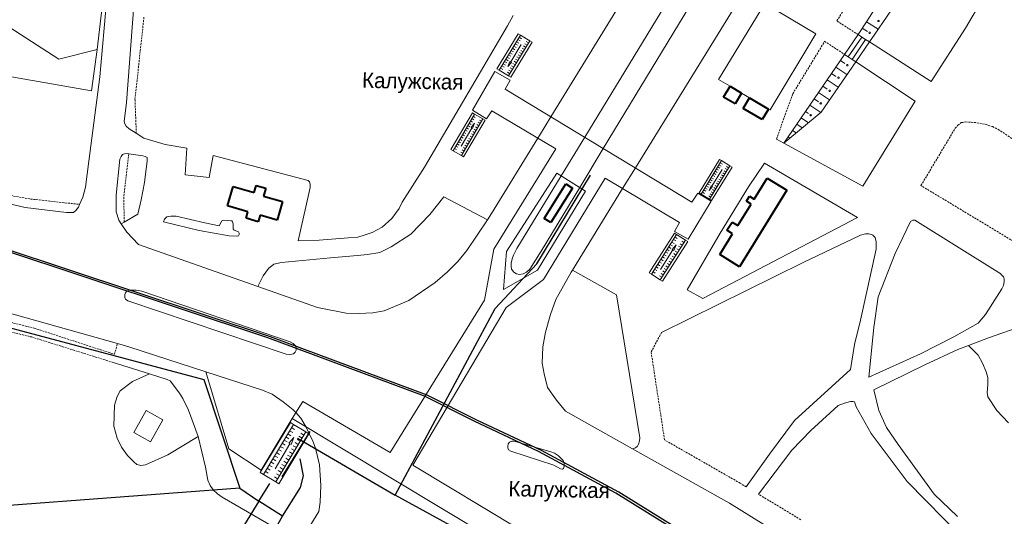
# Model space of a CAD drawing. Extents: x 13 to 4138, y -4831 to -1000.
# Tile 169 of 203: x 2462 to 2718, y -1283 to -1153. Entities that reach past the tile are written whole.
import ezdxf
from ezdxf.enums import TextEntityAlignment as Align

# ---------------------------------------------------------------- set-up
doc = ezdxf.new("R2010")
doc.units = 0
doc.header["$MEASUREMENT"] = 0
doc.linetypes.add('DASHED', pattern=[0.75, 0.5, -0.25])
for name, color, linetype in [('11', 7, 'CONTINUOUS'), ('13', 7, 'CONTINUOUS'), ('24', 7, 'CONTINUOUS'), ('25', 7, 'CONTINUOUS'), ('37', 7, 'CONTINUOUS'), ('40', 7, 'CONTINUOUS'), ('5', 7, 'CONTINUOUS'), ('ГРАНИЦА_РАЙОНА', 5, 'CONTINUOUS'), ('ЛЕСТНИЦЫ', 6, 'CONTINUOUS'), ('ПЕШЕХОДНЫЕ_ДОРОЖКИ', 3, 'CONTINUOUS')]:
    doc.layers.add(name, color=color, linetype=linetype)
doc.styles.get("Standard").update_dxf_attribs({"font": 'txt', "height": 0.2})

msp = doc.modelspace()

# ---------------------------------------------------------------- linework, layer by layer
at = {"layer": '11', "color": 253, "linetype": 'Continuous', "lineweight": 0}
for p, q in [((2485.11, -1134.45), (2482.05, -1161.19)), ((2472.08, -1163.71), (2456.27, -1153.53)), ((2482.05, -1161.19), (2472.08, -1163.71)), ((2482.05, -1161.19), (2480.55, -1171.92)), ((2480.55, -1171.92), (2436.37, -1164.28)), ((2494.22, -1184.27), (2492.22, -1183.02)), ((2499.71, -1185.95), (2494.22, -1184.27)), ((2505.33, -1186.89), (2499.71, -1185.95)), ((2504.89, -1193.83), (2505.33, -1186.89)), ((2495.05, -1190.15), (2494.36, -1195.82)), ((2495.02, -1189.33), (2495.05, -1190.15)), ((2512.2, -1188.77), (2511.14, -1194.52)), ((2536.89, -1195.32), (2512.2, -1188.77)), ((2511.14, -1194.52), (2504.89, -1193.83)), ((2537.25, -1195.66), (2536.89, -1195.32)), ((2537.47, -1196.26), (2537.25, -1195.66)), ((2494.36, -1195.82), (2493.45, -1200.33)), ((2537.12, -1198.69), (2537.47, -1197.16)), ((2537.47, -1197.16), (2537.47, -1196.26)), ((2493.45, -1200.33), (2492.66, -1204.03)), ((2534.28, -1211.03), (2537.12, -1198.69)), ((2492.66, -1204.03), (2489.05, -1206.12)), ((2489.05, -1206.12), (2488.32, -1206.55))]:
    msp.add_line(p, q, dxfattribs=at)
at = {"layer": '13', "color": 253, "linetype": 'Continuous', "lineweight": 40}
for p, q in [((2644.97, -1173.59), (2646.63, -1170.77)), ((2646.63, -1170.77), (2649.65, -1172.56)), ((2649.65, -1172.56), (2647.99, -1175.38)), ((2647.99, -1175.38), (2644.97, -1173.59)), ((2650.04, -1176.52), (2651.67, -1173.75)), ((2651.67, -1173.75), (2656.65, -1176.7)), ((2655.02, -1179.46), (2650.04, -1176.52)), ((2656.65, -1176.7), (2655.02, -1179.46)), ((2652.9, -1200.17), (2656.31, -1194.67)), ((2656.31, -1194.67), (2661.43, -1197.85)), ((2515.94, -1201.9), (2517.42, -1196.86)), ((2517.42, -1196.86), (2522.88, -1198.46)), ((2522.88, -1198.46), (2523.42, -1196.62)), ((2523.42, -1196.62), (2525.87, -1197.34)), ((2525.87, -1197.34), (2525.28, -1199.35)), ((2598.33, -1205.19), (2603.94, -1196.19)), ((2605.66, -1197.26), (2600.06, -1206.27)), ((2603.94, -1196.19), (2605.66, -1197.26)), ((2661.43, -1197.85), (2649.07, -1217.76)), ((2525.28, -1199.35), (2530.26, -1200.81)), ((2530.26, -1200.81), (2528.86, -1205.61)), ((2650.87, -1200.68), (2651.67, -1199.4)), ((2652.11, -1201.45), (2650.87, -1200.68)), ((2651.67, -1199.4), (2652.9, -1200.17)), ((2521.23, -1203.45), (2515.94, -1201.9)), ((2520.75, -1205.11), (2521.23, -1203.45)), ((2648.63, -1207.05), (2652.11, -1201.45)), ((2523.91, -1206.03), (2520.75, -1205.11)), ((2524.41, -1204.3), (2523.91, -1206.03)), ((2528.86, -1205.61), (2524.41, -1204.3)), ((2600.06, -1206.27), (2598.33, -1205.19)), ((2645.83, -1208.27), (2647.15, -1206.14)), ((2647.3, -1209.19), (2645.83, -1208.27)), ((2647.15, -1206.14), (2648.63, -1207.05)), ((2643.95, -1214.59), (2647.3, -1209.19)), ((2649.07, -1217.76), (2643.95, -1214.59))]:
    msp.add_line(p, q, dxfattribs=at)
at = {"layer": '24', "color": 253, "linetype": 'Continuous', "lineweight": 0}
for p, q in [((2600.05, -1178.74), (2702.84, -1011.06)), ((2711.14, -1015.86), (2608.83, -1184.05)), ((2613.67, -1186.97), (2715.56, -1018.4)), ((2622.02, -1192.02), (2725.38, -1024.08)), ((2715.59, -1142.37), (2707.82, -1155.66)), ((2484.58, -1147.5), (2482.73, -1168.29)), ((2489.63, -1175.03), (2491.57, -1149.71)), ((2643.64, -1169), (2655.69, -1149.21)), ((2655.69, -1149.21), (2668.92, -1157.13)), ((2588.72, -1155.01), (2590.27, -1152.31)), ((2577.03, -1175.01), (2588.72, -1155.01)), ((2668.92, -1157.13), (2657.04, -1176.93)), ((2707.82, -1155.66), (2698.9, -1169.56)), ((2698.9, -1169.56), (2682.86, -1159.21)), ((2679.32, -1164.42), (2694.75, -1174.64)), ((2482.73, -1168.29), (2479.86, -1190.31)), ((2646.63, -1170.77), (2643.64, -1169)), ((2651.67, -1173.75), (2649.65, -1172.56)), ((2489.05, -1179.93), (2489.63, -1175.03)), ((2567.21, -1191.81), (2577.03, -1175.01)), ((2694.75, -1174.64), (2681.17, -1196.79)), ((2657.04, -1176.93), (2656.65, -1176.7)), ((2489.24, -1180.56), (2489.05, -1179.93)), ((2597.08, -1183.59), (2600.05, -1178.74)), ((2489.58, -1181.13), (2489.24, -1180.56)), ((2490.4, -1181.88), (2489.58, -1181.13)), ((2492.22, -1183.02), (2490.4, -1181.88)), ((2584.62, -1203.89), (2596.66, -1184.27)), ((2596.66, -1184.27), (2597.08, -1183.59)), ((2608.83, -1184.05), (2602.72, -1194.09)), ((2660.63, -1185.58), (2658.69, -1184.52)), ((2607.54, -1197.12), (2613.67, -1186.97)), ((2681.17, -1196.79), (2660.63, -1185.58)), ((2479.86, -1190.31), (2479.03, -1197)), ((2486.96, -1199.14), (2487.9, -1189.79)), ((2487.9, -1189.79), (2488.28, -1189.07)), ((2488.28, -1189.07), (2488.61, -1188.53)), ((2488.61, -1188.53), (2489.18, -1188.33)), ((2489.18, -1188.33), (2489.91, -1188.27)), ((2489.91, -1188.27), (2490.27, -1188.32)), ((2490.27, -1188.32), (2493.89, -1188.9)), ((2493.89, -1188.9), (2494.51, -1189.08)), ((2494.51, -1189.08), (2495.02, -1189.33)), ((2561.39, -1200.92), (2567.21, -1191.81)), ((2618.69, -1197.43), (2622.02, -1192.02)), ((2651.47, -1196.93), (2655.57, -1190.77)), ((2655.57, -1190.77), (2679.76, -1204.9)), ((2602.72, -1194.09), (2591.2, -1213.03)), ((2479.03, -1197), (2478.3, -1199.62)), ((2597.53, -1213.67), (2607.54, -1197.12)), ((2605.63, -1218.65), (2618.69, -1197.43)), ((2644.04, -1209.06), (2651.47, -1196.93)), ((2453.04, -1200.02), (2463.36, -1202.3)), ((2478.3, -1199.62), (2477.46, -1201.53)), ((2486.96, -1203.48), (2486.96, -1199.14)), ((2560.59, -1202.56), (2561.39, -1200.92)), ((2568.57, -1204.12), (2572.23, -1199.53)), ((2572.23, -1199.53), (2583.54, -1205.51)), ((2474.05, -1203.63), (2463.36, -1202.3)), ((2476.5, -1203.13), (2475.85, -1203.63)), ((2477.16, -1202.24), (2476.5, -1203.13)), ((2477.46, -1201.53), (2477.16, -1202.24)), ((2487.71, -1205.61), (2486.96, -1203.48)), ((2558.67, -1205.23), (2560.59, -1202.56)), ((2475.85, -1203.63), (2474.05, -1203.63)), ((2488.32, -1206.55), (2487.71, -1205.61)), ((2499.26, -1206.03), (2499.52, -1205.33)), ((2508.58, -1208.31), (2499.26, -1206.03)), ((2499.52, -1205.33), (2500.19, -1204.8)), ((2500.19, -1204.8), (2501.16, -1204.56)), ((2501.16, -1204.56), (2502.6, -1204.56)), ((2502.6, -1204.56), (2510.02, -1206.3)), ((2513.73, -1207.1), (2514.5, -1205.77)), ((2514.5, -1205.77), (2514.8, -1205.63)), ((2514.8, -1205.63), (2517.07, -1205.83)), ((2517.07, -1205.83), (2517.27, -1206.1)), ((2556.12, -1207.46), (2558.67, -1205.23)), ((2563.65, -1209.28), (2568.57, -1204.12)), ((2578.18, -1213.53), (2583.54, -1205.51)), ((2583.54, -1205.51), (2584.62, -1203.89)), ((2679.76, -1204.9), (2639.59, -1226.07)), ((2689.53, -1214.35), (2693.52, -1205.94)), ((2693.52, -1205.94), (2694.13, -1205.63)), ((2694.13, -1205.63), (2694.68, -1205.62)), ((2694.68, -1205.62), (2717.03, -1219.58)), ((2489.77, -1208.77), (2488.32, -1206.55)), ((2516.34, -1209.75), (2508.58, -1208.31)), ((2510.02, -1206.3), (2513.73, -1207.1)), ((2517.27, -1206.1), (2517.4, -1206.63)), ((2517.4, -1206.63), (2517.4, -1207.87)), ((2517.4, -1207.87), (2517.67, -1208.27)), ((2517.67, -1208.27), (2518.84, -1208.68)), ((2553.57, -1208.84), (2556.12, -1207.46)), ((2492.81, -1211.96), (2489.77, -1208.77)), ((2518.24, -1209.81), (2516.34, -1209.75)), ((2518.78, -1209.71), (2518.24, -1209.81)), ((2519.01, -1209.38), (2518.78, -1209.71)), ((2518.84, -1208.68), (2519.01, -1208.98)), ((2519.01, -1208.98), (2519.01, -1209.38)), ((2534.28, -1211.03), (2539.76, -1210.85)), ((2539.76, -1210.85), (2547.33, -1210.27)), ((2547.33, -1210.27), (2549.86, -1210.1)), ((2549.86, -1210.1), (2551.74, -1209.47)), ((2551.74, -1209.47), (2553.57, -1208.84)), ((2558.49, -1212.6), (2563.65, -1209.28)), ((2635.52, -1223.78), (2644.04, -1209.06)), ((2665.62, -1216.67), (2680.57, -1209.54)), ((2680.57, -1209.54), (2681.86, -1209.23)), ((2681.86, -1209.23), (2682.69, -1209.23)), ((2682.69, -1209.23), (2683.4, -1209.35)), ((2683.4, -1209.35), (2683.76, -1209.54)), ((2683.76, -1209.54), (2684.35, -1210.18)), ((2684.35, -1210.18), (2684.63, -1211.25)), ((2492.81, -1211.96), (2523.86, -1222.9)), ((2555.56, -1214.04), (2558.49, -1212.6)), ((2575.86, -1216.39), (2578.18, -1213.53)), ((2591.2, -1213.03), (2590.33, -1214.74)), ((2594.59, -1218.36), (2597.53, -1213.67)), ((2684.59, -1213.15), (2680.55, -1231.65)), ((2684.63, -1211.25), (2684.59, -1213.15)), ((2530.01, -1216.67), (2542.68, -1215.41)), ((2542.68, -1215.41), (2549.77, -1214.79)), ((2549.77, -1214.79), (2552.35, -1214.56)), ((2552.35, -1214.56), (2555.56, -1214.04)), ((2589.99, -1215.73), (2589.68, -1216.8)), ((2590.33, -1214.74), (2589.99, -1215.73)), ((2685.16, -1225.55), (2689.53, -1214.35)), ((2525.19, -1220.12), (2526.63, -1218.22)), ((2526.63, -1218.22), (2528, -1217.13)), ((2528, -1217.13), (2530.01, -1216.67)), ((2573.16, -1219.09), (2575.86, -1216.39)), ((2589.68, -1216.8), (2589.68, -1217.6)), ((2589.68, -1217.6), (2589.83, -1218.4)), ((2589.83, -1218.4), (2590.37, -1219.13)), ((2593.68, -1219.2), (2594.59, -1218.36)), ((2605.28, -1219.21), (2605.63, -1218.65)), ((2605.63, -1218.65), (2617.06, -1225.11)), ((2628.82, -1234.9), (2665.62, -1216.67)), ((2523.86, -1222.9), (2525.19, -1220.12)), ((2569.94, -1221.84), (2573.16, -1219.09)), ((2590.37, -1219.13), (2591.09, -1219.62)), ((2591.09, -1219.62), (2591.89, -1219.77)), ((2591.89, -1219.77), (2592.84, -1219.62)), ((2592.84, -1219.62), (2593.68, -1219.2)), ((2601.34, -1226.33), (2605.28, -1219.21)), ((2717.03, -1219.58), (2717.09, -1219.65)), ((2717.09, -1219.65), (2717.72, -1220.38)), ((2717.72, -1220.38), (2717.94, -1220.9)), ((2717.94, -1220.9), (2717.94, -1221.67)), ((2490.2, -1223.98), (2490.66, -1223.84)), ((2490.66, -1223.84), (2491.36, -1223.84)), ((2491.36, -1223.84), (2492.2, -1223.87)), ((2492.2, -1223.87), (2493.68, -1224.14)), ((2523.86, -1222.9), (2539.32, -1228.35)), ((2563.06, -1226.53), (2569.94, -1221.84)), ((2639.59, -1226.07), (2635.52, -1223.78)), ((2717.32, -1223.52), (2713.06, -1230.18)), ((2717.75, -1222.65), (2717.32, -1223.52)), ((2717.94, -1221.67), (2717.75, -1222.65)), ((2489.22, -1225.46), (2489.24, -1224.99)), ((2489.26, -1225.86), (2489.22, -1225.46)), ((2489.24, -1224.99), (2489.4, -1224.59)), ((2489.41, -1226.18), (2489.26, -1225.86)), ((2489.4, -1224.59), (2489.67, -1224.24)), ((2490.03, -1226.61), (2489.41, -1226.18)), ((2489.67, -1224.24), (2490.2, -1223.98)), ((2493.68, -1224.14), (2532.24, -1237.3)), ((2556.69, -1229.2), (2563.06, -1226.53)), ((2599.93, -1230.2), (2601.34, -1226.33)), ((2617.06, -1225.11), (2623.15, -1262.33)), ((2684.06, -1233.57), (2685.16, -1225.55)), ((2531.2, -1240.48), (2490.03, -1226.61)), ((2539.32, -1228.35), (2546.82, -1229.83)), ((2458.01, -1229.47), (2487.32, -1237.77)), ((2546.82, -1229.83), (2550.06, -1229.96)), ((2550.06, -1229.96), (2553.74, -1229.77)), ((2553.74, -1229.77), (2556.69, -1229.2)), ((2598.63, -1234.81), (2599.93, -1230.2)), ((2680.55, -1231.65), (2678.97, -1237.97)), ((2713.06, -1230.18), (2711.13, -1232.42)), ((2682.71, -1246.55), (2684.06, -1233.57)), ((2711.13, -1232.42), (2704.87, -1236.04)), ((2713.83, -1236.24), (2722.8, -1233.11)), ((2597.93, -1238.63), (2598.63, -1234.81)), ((2704.87, -1236.04), (2696.14, -1240.4)), ((2708.64, -1238.26), (2713.83, -1236.24)), ((2487.32, -1237.77), (2490.31, -1238.62)), ((2490.31, -1238.62), (2510.32, -1245.13)), ((2532.24, -1237.3), (2533.01, -1237.73)), ((2533.01, -1237.73), (2533.36, -1238.05)), ((2533.36, -1238.05), (2533.68, -1238.46)), ((2533.68, -1238.46), (2533.76, -1238.88)), ((2533.76, -1238.88), (2533.76, -1239.45)), ((2597.8, -1242.82), (2597.93, -1238.63)), ((2678.97, -1237.97), (2677.94, -1244.52)), ((2697.3, -1243.26), (2705.9, -1239.32)), ((2705.9, -1239.32), (2708.64, -1238.26)), ((2532.07, -1240.6), (2531.2, -1240.48)), ((2532.66, -1240.56), (2532.07, -1240.6)), ((2533.08, -1240.4), (2532.66, -1240.56)), ((2533.54, -1240), (2533.08, -1240.4)), ((2533.76, -1239.45), (2533.54, -1240)), ((2696.14, -1240.4), (2682.71, -1246.55)), ((2485.9, -1242.59), (2495.67, -1245.64)), ((2598.28, -1245.62), (2597.8, -1242.82)), ((2684.02, -1249.81), (2697.3, -1243.26)), ((2495.67, -1245.64), (2500.28, -1247.09)), ((2510.32, -1245.13), (2525.02, -1249.91)), ((2510.32, -1245.13), (2516.26, -1265.16)), ((2599.2, -1249.19), (2598.28, -1245.62)), ((2677.94, -1244.52), (2663.41, -1257.82)), ((2500.28, -1247.09), (2500.99, -1247.49)), ((2500.99, -1247.49), (2503.42, -1250.68)), ((2601.51, -1252.52), (2599.2, -1249.19)), ((2503.42, -1250.68), (2504.34, -1252.1)), ((2504.34, -1252.1), (2505.79, -1255.06)), ((2525.02, -1249.91), (2527.53, -1250.95)), ((2527.53, -1250.95), (2530.45, -1252.89)), ((2685.36, -1255.17), (2684.02, -1249.81)), ((2530.45, -1252.89), (2532.98, -1254.98)), ((2603.85, -1255.38), (2601.51, -1252.52)), ((2674.74, -1253.86), (2672.7, -1255.78)), ((2676.41, -1253.3), (2674.74, -1253.86)), ((2677.96, -1252.85), (2676.41, -1253.3)), ((2678.61, -1252.85), (2677.96, -1252.85)), ((2679.02, -1252.93), (2678.61, -1252.85)), ((2679.45, -1254.22), (2679.02, -1252.93)), ((2683.29, -1261.17), (2679.45, -1254.22)), ((2494.79, -1255.17), (2491.59, -1260.87)), ((2499.14, -1257.61), (2494.79, -1255.17)), ((2505.79, -1255.06), (2508.32, -1261.97)), ((2532.98, -1254.98), (2533.68, -1255.74)), ((2533.68, -1255.74), (2535.01, -1257.2)), ((2535.01, -1257.2), (2536.43, -1259.51)), ((2621.23, -1265.13), (2603.85, -1255.38)), ((2672.7, -1255.78), (2667.68, -1260.4)), ((2687.35, -1259.63), (2685.36, -1255.17)), ((2495.94, -1263.32), (2499.14, -1257.61)), ((2524.69, -1270.68), (2532.72, -1257.28)), ((2536.43, -1259.51), (2538.09, -1263.17)), ((2663.41, -1257.82), (2656.89, -1266.57)), ((2690.34, -1264.04), (2687.35, -1259.63)), ((2491.59, -1260.87), (2495.94, -1263.32)), ((2508.32, -1261.97), (2510.24, -1269.9)), ((2623.15, -1262.33), (2623.06, -1263.05)), ((2667.68, -1260.4), (2662.74, -1265.5)), ((2692.66, -1273.65), (2683.29, -1261.17)), ((2538.09, -1263.17), (2538.84, -1264.97)), ((2588.84, -1264.53), (2588.97, -1263.84)), ((2588.84, -1264.92), (2588.84, -1264.53)), ((2589.04, -1265.41), (2588.84, -1264.92)), ((2588.97, -1263.84), (2589.3, -1263.45)), ((2589.3, -1263.45), (2589.85, -1263.19)), ((2589.85, -1263.19), (2590.41, -1263.16)), ((2590.41, -1263.16), (2591.06, -1263.35)), ((2591.06, -1263.35), (2600.02, -1265.96)), ((2622.08, -1264.88), (2621.23, -1265.13)), ((2622.52, -1264.5), (2622.08, -1264.88)), ((2622.81, -1263.93), (2622.52, -1264.5)), ((2623.06, -1263.05), (2622.81, -1263.93)), ((2699.73, -1277.01), (2690.34, -1264.04)), ((2516.26, -1265.16), (2524.69, -1270.68)), ((2538.84, -1264.97), (2539.86, -1269.32)), ((2589.59, -1265.8), (2589.04, -1265.41)), ((2600.77, -1269.46), (2589.59, -1265.8)), ((2600.02, -1265.96), (2600.97, -1266.32)), ((2600.97, -1266.32), (2602.01, -1267.01)), ((2602.01, -1267.01), (2603.19, -1268.22)), ((2624.04, -1266.71), (2621.23, -1265.13)), ((2646.5, -1279.29), (2624.04, -1266.71)), ((2656.89, -1266.57), (2650.85, -1275.06)), ((2662.74, -1265.5), (2654.05, -1276.99)), ((2510.24, -1269.9), (2510.86, -1273.33)), ((2539.86, -1269.32), (2540.24, -1274.67)), ((2602.53, -1270.4), (2600.77, -1269.46)), ((2603.19, -1268.22), (2603.45, -1268.87)), ((2603.45, -1269.72), (2603.28, -1270.27)), ((2603.45, -1268.87), (2603.45, -1269.72)), ((2603.02, -1270.43), (2602.53, -1270.4)), ((2603.28, -1270.27), (2603.02, -1270.43)), ((2510.86, -1273.33), (2511.43, -1274.74)), ((2511.43, -1274.74), (2512.18, -1275.87)), ((2540.24, -1274.67), (2540.05, -1279.08)), ((2710.51, -1291.79), (2692.66, -1273.65)), ((2512.18, -1275.87), (2513.3, -1276.91)), ((2513.3, -1276.91), (2514.59, -1277.78)), ((2705.8, -1282.82), (2699.73, -1277.01)), ((2514.59, -1277.78), (2527.71, -1285.39)), ((2540.05, -1279.08), (2539.66, -1281.48)), ((2672.04, -1295.15), (2646.5, -1279.29)), ((2528.31, -1300.04), (2539.02, -1282.61)), ((2539.02, -1282.61), (2539.66, -1281.48))]:
    msp.add_line(p, q, dxfattribs=at)
at = {"layer": '24', "color": 253, "linetype": 'DASHED', "lineweight": 0}
for p, q in [((2674.43, -1153.77), (2690.14, -1127.5)), ((2491.88, -1174.19), (2494.2, -1152.81)), ((2679.94, -1157.33), (2674.43, -1153.77)), ((2662.96, -1172.73), (2671.23, -1159.06)), ((2671.23, -1159.06), (2676.43, -1162.5)), ((2658.69, -1184.52), (2662.96, -1172.73)), ((2492.22, -1183.02), (2491.88, -1174.19)), ((2705.91, -1180.94), (2706.73, -1180.24)), ((2706.73, -1180.24), (2707.88, -1180.06)), ((2707.88, -1180.06), (2709.3, -1180.12)), ((2709.3, -1180.12), (2710.82, -1180.27)), ((2710.82, -1180.27), (2712.99, -1180.66)), ((2696.29, -1196.63), (2705.19, -1181.69)), ((2705.19, -1181.69), (2705.91, -1180.94)), ((2712.99, -1180.66), (2714.89, -1181.27)), ((2714.89, -1181.27), (2716.37, -1181.99)), ((2716.37, -1181.99), (2762.9, -1213.19)), ((2488.99, -1199.27), (2490.27, -1188.32)), ((2449.25, -1197.36), (2464.72, -1200.13)), ((2749.81, -1228.92), (2696.29, -1196.63)), ((2464.72, -1200.13), (2477.46, -1201.53)), ((2489.05, -1206.12), (2488.99, -1199.27)), ((2404.16, -1218.97), (2465.66, -1233.74)), ((2465.66, -1233.74), (2486.54, -1240.56)), ((2459.56, -1234.72), (2465.01, -1236.05)), ((2465.01, -1236.05), (2485.9, -1242.59)), ((2626.11, -1239.93), (2628.82, -1234.9)), ((2486.54, -1240.56), (2487.32, -1237.77)), ((2627.67, -1250.19), (2626.11, -1239.93)), ((2629.61, -1262.86), (2627.67, -1250.19)), ((2649.25, -1274.09), (2629.61, -1262.86)), ((2650.85, -1275.06), (2649.25, -1274.09)), ((2665.02, -1283.62), (2654.05, -1276.99))]:
    msp.add_line(p, q, dxfattribs=at)
at = {"layer": '25', "color": 253, "linetype": 'Continuous', "lineweight": 0}
for p, q in [((2591.49, -1157.09), (2585.98, -1166.23)), ((2592.1, -1157.46), (2591.49, -1157.09)), ((2676.43, -1162.5), (2679.94, -1157.33)), ((2679.94, -1157.33), (2680.91, -1157.95)), ((2592.1, -1157.46), (2586.59, -1166.6)), ((2594.55, -1158.93), (2589.04, -1168.07)), ((2592.32, -1159.93), (2589.59, -1164.45)), ((2595.16, -1159.3), (2589.65, -1168.44)), ((2591.33, -1160.11), (2590.72, -1159.74)), ((2591.68, -1159.54), (2591.06, -1159.17)), ((2592.02, -1158.97), (2591.41, -1158.6)), ((2592.37, -1158.4), (2591.75, -1158.03)), ((2594.55, -1158.93), (2592.1, -1157.46)), ((2593.86, -1160.07), (2593.25, -1159.71)), ((2594.2, -1159.5), (2593.59, -1159.14)), ((2595.16, -1159.3), (2594.55, -1158.93)), ((2677.39, -1163.14), (2680.91, -1157.95)), ((2678.36, -1163.78), (2681.88, -1158.58)), ((2682.86, -1159.21), (2679.32, -1164.42)), ((2680.91, -1157.95), (2681.88, -1158.58)), ((2681.88, -1158.58), (2682.86, -1159.21)), ((2589.96, -1162.4), (2589.34, -1162.03)), ((2590.3, -1161.82), (2589.69, -1161.46)), ((2590.64, -1161.25), (2590.03, -1160.89)), ((2590.99, -1160.68), (2590.38, -1160.31)), ((2592.48, -1162.36), (2591.87, -1161.99)), ((2592.83, -1161.79), (2592.21, -1161.42)), ((2593.17, -1161.22), (2592.56, -1160.85)), ((2593.51, -1160.65), (2592.9, -1160.28)), ((2677.39, -1163.14), (2676.43, -1162.5)), ((2588.24, -1165.25), (2587.62, -1164.89)), ((2588.58, -1164.68), (2587.97, -1164.31)), ((2588.92, -1164.11), (2588.31, -1163.74)), ((2589.27, -1163.54), (2588.66, -1163.17)), ((2589.61, -1162.97), (2589, -1162.6)), ((2590.76, -1165.22), (2590.15, -1164.85)), ((2591.1, -1164.64), (2590.49, -1164.28)), ((2591.45, -1164.07), (2590.84, -1163.71)), ((2591.79, -1163.5), (2591.18, -1163.13)), ((2592.14, -1162.93), (2591.53, -1162.56)), ((2678.36, -1163.78), (2677.39, -1163.14)), ((2679.32, -1164.42), (2678.36, -1163.78)), ((2579.69, -1176.97), (2585.45, -1166.92)), ((2585.45, -1166.92), (2589.49, -1169.2)), ((2586.59, -1166.6), (2585.98, -1166.23)), ((2589.04, -1168.07), (2586.59, -1166.6)), ((2587.55, -1166.4), (2586.94, -1166.03)), ((2587.89, -1165.82), (2587.28, -1165.46)), ((2589.38, -1167.5), (2588.77, -1167.13)), ((2589.73, -1166.93), (2589.12, -1166.56)), ((2590.07, -1166.36), (2589.46, -1165.99)), ((2590.42, -1165.79), (2589.8, -1165.42)), ((2589.49, -1169.2), (2588.14, -1171.54)), ((2589.65, -1168.44), (2589.04, -1168.07)), ((2588.14, -1171.54), (2636.73, -1200.91)), ((2574.05, -1187.22), (2579.62, -1177.68)), ((2579.62, -1177.68), (2580.17, -1178)), ((2583.3, -1179.23), (2579.69, -1176.97)), ((2584.7, -1177.13), (2583.3, -1179.23)), ((2601.33, -1187.07), (2584.7, -1177.13)), ((2574.6, -1187.54), (2580.17, -1178)), ((2576.8, -1188.83), (2582.37, -1179.29)), ((2577.35, -1189.15), (2582.92, -1179.61)), ((2578.78, -1180.39), (2579.33, -1180.71)), ((2579.12, -1179.79), (2579.67, -1180.12)), ((2579.47, -1179.2), (2580.02, -1179.52)), ((2579.82, -1178.6), (2580.37, -1178.92)), ((2580.17, -1178), (2582.37, -1179.29)), ((2581.13, -1180.16), (2581.68, -1180.48)), ((2581.47, -1179.57), (2582.02, -1179.89)), ((2582.37, -1179.29), (2582.92, -1179.61)), ((2576.72, -1186.38), (2579.48, -1181.66)), ((2577.38, -1182.77), (2577.93, -1183.1)), ((2577.73, -1182.18), (2578.28, -1182.5)), ((2578.08, -1181.58), (2578.63, -1181.9)), ((2578.43, -1180.99), (2578.98, -1181.31)), ((2579.73, -1182.55), (2580.28, -1182.87)), ((2580.08, -1181.95), (2580.63, -1182.27)), ((2580.43, -1181.36), (2580.98, -1181.68)), ((2580.78, -1180.76), (2581.33, -1181.08)), ((2575.99, -1185.16), (2576.54, -1185.48)), ((2576.34, -1184.56), (2576.89, -1184.89)), ((2576.69, -1183.97), (2577.24, -1184.29)), ((2577.03, -1183.37), (2577.59, -1183.69)), ((2577.99, -1185.53), (2578.54, -1185.85)), ((2578.34, -1184.93), (2578.89, -1185.25)), ((2578.69, -1184.34), (2579.24, -1184.66)), ((2579.04, -1183.74), (2579.59, -1184.06)), ((2579.38, -1183.14), (2579.94, -1183.46)), ((2574.05, -1187.22), (2574.6, -1187.54)), ((2574.6, -1187.54), (2576.8, -1188.83)), ((2574.95, -1186.95), (2575.5, -1187.27)), ((2575.29, -1186.35), (2575.84, -1186.67)), ((2575.64, -1185.76), (2576.19, -1186.08)), ((2576.6, -1187.91), (2577.15, -1188.23)), ((2576.95, -1187.32), (2577.5, -1187.64)), ((2577.3, -1186.72), (2577.85, -1187.04)), ((2577.64, -1186.12), (2578.2, -1186.45)), ((2585.2, -1213.17), (2601.33, -1187.07)), ((2576.8, -1188.83), (2577.35, -1189.15)), ((2643.87, -1189.81), (2638.57, -1198.53)), ((2644.41, -1190.14), (2639.12, -1198.86)), ((2644.41, -1190.14), (2643.87, -1189.81)), ((2644.63, -1191.02), (2644.08, -1190.68)), ((2646.6, -1191.47), (2644.41, -1190.14)), ((2646.6, -1191.47), (2641.3, -1200.19)), ((2647.15, -1191.8), (2641.85, -1200.52)), ((2644.54, -1192.45), (2641.91, -1196.77)), ((2643.3, -1193.2), (2642.76, -1192.87)), ((2643.63, -1192.65), (2643.09, -1192.32)), ((2643.97, -1192.11), (2643.42, -1191.77)), ((2644.3, -1191.56), (2643.75, -1191.23)), ((2645.61, -1193.1), (2645.06, -1192.77)), ((2645.94, -1192.56), (2645.39, -1192.22)), ((2646.27, -1192.01), (2645.72, -1191.68)), ((2647.15, -1191.8), (2646.6, -1191.47)), ((2588.49, -1213.75), (2601.6, -1193.38)), ((2614.15, -1194.72), (2598.1, -1221.08)), ((2601.6, -1193.38), (2609.07, -1198.08)), ((2633.52, -1206.28), (2614.15, -1194.72)), ((2641.65, -1195.92), (2641.1, -1195.59)), ((2641.98, -1195.38), (2641.43, -1195.05)), ((2642.31, -1194.83), (2641.76, -1194.5)), ((2642.64, -1194.29), (2642.1, -1193.96)), ((2642.97, -1193.74), (2642.43, -1193.41)), ((2643.95, -1195.83), (2643.41, -1195.5)), ((2644.28, -1195.28), (2643.74, -1194.95)), ((2644.61, -1194.74), (2644.07, -1194.41)), ((2644.95, -1194.19), (2644.4, -1193.86)), ((2645.28, -1193.65), (2644.73, -1193.32)), ((2609.07, -1198.08), (2596.55, -1218.66)), ((2639.99, -1198.65), (2639.45, -1198.32)), ((2640.33, -1198.11), (2639.78, -1197.77)), ((2640.66, -1197.56), (2640.11, -1197.23)), ((2640.99, -1197.01), (2640.44, -1196.68)), ((2641.32, -1196.47), (2640.77, -1196.14)), ((2642.3, -1198.55), (2641.75, -1198.22)), ((2642.63, -1198.01), (2642.08, -1197.68)), ((2642.96, -1197.46), (2642.41, -1197.13)), ((2643.29, -1196.92), (2642.74, -1196.59)), ((2643.62, -1196.37), (2643.07, -1196.04)), ((2641.72, -1200.71), (2635.76, -1210.57)), ((2636.73, -1200.91), (2638.25, -1198.6)), ((2638.25, -1198.6), (2641.72, -1200.71)), ((2639.12, -1198.86), (2638.57, -1198.53)), ((2641.3, -1200.19), (2639.12, -1198.86)), ((2641.64, -1199.65), (2641.09, -1199.31)), ((2641.85, -1200.52), (2641.3, -1200.19)), ((2641.97, -1199.1), (2641.42, -1198.77)), ((2632.22, -1208.55), (2633.52, -1206.28)), ((2635.76, -1210.57), (2632.22, -1208.55)), ((2625.58, -1219.32), (2632.16, -1209.02)), ((2626.16, -1219.69), (2632.74, -1209.38)), ((2628.45, -1221.15), (2635.03, -1210.85)), ((2631.91, -1210.67), (2632.49, -1211.04)), ((2632.16, -1209.02), (2632.74, -1209.38)), ((2632.32, -1210.03), (2632.9, -1210.39)), ((2632.74, -1209.38), (2635.03, -1210.85)), ((2634.05, -1211.13), (2634.62, -1211.49)), ((2635.03, -1210.85), (2635.61, -1211.22)), ((2582.79, -1226.49), (2585.2, -1213.17)), ((2628.52, -1218.47), (2631.77, -1213.37)), ((2629.03, -1221.52), (2635.61, -1211.22)), ((2630.27, -1213.25), (2630.84, -1213.61)), ((2630.68, -1212.6), (2631.25, -1212.97)), ((2631.09, -1211.96), (2631.67, -1212.33)), ((2631.5, -1211.32), (2632.08, -1211.68)), ((2632.4, -1213.7), (2632.98, -1214.07)), ((2632.81, -1213.06), (2633.39, -1213.42)), ((2633.23, -1212.41), (2633.8, -1212.78)), ((2633.64, -1211.77), (2634.21, -1212.14)), ((2587.74, -1223.68), (2588.49, -1213.75)), ((2628.62, -1215.82), (2629.2, -1216.19)), ((2629.04, -1215.18), (2629.61, -1215.54)), ((2629.45, -1214.53), (2630.02, -1214.9)), ((2629.86, -1213.89), (2630.43, -1214.26)), ((2630.76, -1216.28), (2631.33, -1216.64)), ((2631.17, -1215.63), (2631.74, -1216)), ((2631.58, -1214.99), (2632.16, -1215.36)), ((2631.99, -1214.35), (2632.57, -1214.71)), ((2596.55, -1218.66), (2587.74, -1223.68)), ((2626.98, -1218.4), (2627.55, -1218.76)), ((2627.39, -1217.75), (2627.97, -1218.12)), ((2627.8, -1217.11), (2628.38, -1217.48)), ((2628.21, -1216.47), (2628.79, -1216.83)), ((2629.11, -1218.85), (2629.69, -1219.22)), ((2629.53, -1218.21), (2630.1, -1218.57)), ((2629.94, -1217.56), (2630.51, -1217.93)), ((2630.35, -1216.92), (2630.92, -1217.29)), ((2598.1, -1221.08), (2588.37, -1228.4)), ((2625.58, -1219.32), (2626.16, -1219.69)), ((2626.16, -1219.69), (2628.45, -1221.15)), ((2626.57, -1219.04), (2627.14, -1219.41)), ((2628.29, -1220.14), (2628.87, -1220.51)), ((2628.45, -1221.15), (2629.03, -1221.52)), ((2628.7, -1219.5), (2629.28, -1219.86)), ((2558.22, -1266.13), (2582.79, -1226.49)), ((2588.37, -1228.4), (2564.15, -1269.44)), ((2532.72, -1257.28), (2535.51, -1252.83)), ((2535.51, -1252.83), (2558.22, -1266.13)), ((2524.45, -1271.34), (2532.28, -1258.35)), ((2525.26, -1271.82), (2533.08, -1258.84)), ((2532.28, -1258.35), (2533.08, -1258.84)), ((2532.59, -1259.65), (2533.39, -1260.13)), ((2588.74, -1290.94), (2532.72, -1257.28)), ((2533.08, -1258.84), (2536.29, -1260.77)), ((2528.47, -1273.76), (2536.29, -1260.77)), ((2529.28, -1274.24), (2537.1, -1261.26)), ((2531.13, -1262.08), (2531.93, -1262.57)), ((2531.61, -1261.27), (2532.42, -1261.76)), ((2532.1, -1260.46), (2532.91, -1260.94)), ((2534.51, -1261.91), (2535.32, -1262.4)), ((2535, -1261.1), (2535.8, -1261.58)), ((2536.29, -1260.77), (2537.1, -1261.26)), ((2528.3, -1270.33), (2532.17, -1263.9)), ((2529.66, -1264.52), (2530.46, -1265)), ((2530.15, -1263.71), (2530.95, -1264.19)), ((2530.64, -1262.9), (2531.44, -1263.38)), ((2533.05, -1264.35), (2533.85, -1264.83)), ((2533.54, -1263.54), (2534.34, -1264.02)), ((2534.02, -1262.72), (2534.83, -1263.21)), ((2528.19, -1266.95), (2528.99, -1267.44)), ((2528.68, -1266.14), (2529.48, -1266.63)), ((2529.17, -1265.33), (2529.97, -1265.81)), ((2531.58, -1266.78), (2532.38, -1267.26)), ((2532.07, -1265.97), (2532.87, -1266.45)), ((2532.56, -1265.16), (2533.36, -1265.64)), ((2526.72, -1269.39), (2527.53, -1269.87)), ((2527.21, -1268.58), (2528.02, -1269.06)), ((2527.7, -1267.77), (2528.51, -1268.25)), ((2529.62, -1270.03), (2530.43, -1270.51)), ((2530.11, -1269.22), (2530.92, -1269.7)), ((2530.6, -1268.41), (2531.4, -1268.89)), ((2531.09, -1267.59), (2531.89, -1268.08)), ((2564.15, -1269.44), (2591.76, -1286.06)), ((2524.45, -1271.34), (2525.26, -1271.82)), ((2525.26, -1271.82), (2528.47, -1273.76)), ((2525.75, -1271.01), (2526.55, -1271.5)), ((2526.24, -1270.2), (2527.04, -1270.68)), ((2528.16, -1272.46), (2528.96, -1272.95)), ((2528.65, -1271.65), (2529.45, -1272.14)), ((2529.13, -1270.84), (2529.94, -1271.32)), ((2528.47, -1273.76), (2529.28, -1274.24))]:
    msp.add_line(p, q, dxfattribs=at)
for points in [[(2589.37, -1164.32), (2589.81, -1164.58), (2588.87, -1165.64), (2589.37, -1164.32)], [(2579.68, -1181.77), (2579.28, -1181.55), (2580.2, -1180.42), (2579.68, -1181.77)], [(2641.72, -1196.66), (2642.11, -1196.89), (2641.23, -1197.91), (2641.72, -1196.66)], [(2631.98, -1213.5), (2631.57, -1213.24), (2632.63, -1212.03), (2631.98, -1213.5)], [(2532.46, -1264.07), (2531.88, -1263.73), (2533.19, -1262.22), (2532.46, -1264.07)]]:
    msp.add_3dface(points, dxfattribs=at)
at = {"layer": '37', "color": 253, "linetype": 'Continuous', "lineweight": 0}
for p, q in [((2684.27, -1157.23), (2695.84, -1140.15)), ((2682.13, -1153.98), (2684.32, -1150.63)), ((2679.94, -1157.33), (2682.13, -1153.98)), ((2682.13, -1153.98), (2685.14, -1155.95)), ((2681.03, -1155.65), (2682.36, -1156.52)), ((2682.86, -1159.21), (2684.27, -1157.23)), ((2674.18, -1165.78), (2676.43, -1162.5)), ((2670.32, -1177.51), (2679.32, -1164.42)), ((2675.34, -1164.09), (2676.46, -1164.86)), ((2671.93, -1169.08), (2674.18, -1165.78)), ((2673.05, -1167.43), (2674.17, -1168.19)), ((2674.18, -1165.78), (2677.04, -1167.73)), ((2669.66, -1172.38), (2671.93, -1169.08)), ((2671.93, -1169.08), (2674.78, -1171.03)), ((2667.41, -1175.68), (2669.66, -1172.38)), ((2669.66, -1172.38), (2672.51, -1174.33)), ((2670.8, -1170.73), (2671.91, -1171.49)), ((2668.53, -1174.03), (2669.65, -1174.8)), ((2660.63, -1185.58), (2670.32, -1177.51)), ((2665.15, -1178.98), (2667.41, -1175.68)), ((2666.28, -1177.33), (2667.02, -1177.84)), ((2667.41, -1175.68), (2670.24, -1177.62)), ((2662.89, -1182.28), (2665.15, -1178.98)), ((2665.15, -1178.98), (2667.02, -1180.26)), ((2660.63, -1185.58), (2662.89, -1182.28)), ((2662.89, -1182.28), (2663.82, -1182.92)), ((2664.02, -1180.63), (2665.42, -1181.59)), ((2661.76, -1183.93), (2662.22, -1184.25))]:
    msp.add_line(p, q, dxfattribs=at)
for centre in [(2685.24, -1153.75), (2682.93, -1156.87), (2677.14, -1165.29), (2674.84, -1168.51), (2672.53, -1171.97), (2670.21, -1175.22), (2667.58, -1178.31)]:
    msp.add_circle(centre, 0.2, dxfattribs=at)
at = {"layer": '40', "color": 253, "linetype": 'Continuous', "lineweight": 0}
for p, q in [((2708.64, -1238.26), (2711.16, -1240.78)), ((2711.16, -1240.78), (2712.32, -1242.85)), ((2712.32, -1242.85), (2713.22, -1245.11)), ((2495.67, -1245.64), (2491.26, -1247.63)), ((2713.22, -1245.11), (2713.65, -1246.61)), ((2713.65, -1246.61), (2713.65, -1248.48)), ((2491.26, -1247.63), (2488.04, -1250.07)), ((2713.65, -1248.48), (2713.49, -1250.51)), ((2487.22, -1251.57), (2486.57, -1253.8)), ((2488.04, -1250.07), (2487.22, -1251.57)), ((2713.49, -1250.51), (2713.69, -1251.67)), ((2713.69, -1251.67), (2715.98, -1255.22)), ((2486.57, -1253.8), (2486.39, -1259.24)), ((2715.98, -1255.22), (2719.06, -1258.38)), ((2486.39, -1259.24), (2487.25, -1262.39)), ((2500.41, -1266.76), (2508.32, -1261.97)), ((2487.25, -1262.39), (2488.33, -1264.73)), ((2488.33, -1264.73), (2489.96, -1266.94)), ((2489.96, -1266.94), (2491.58, -1268.54)), ((2494.59, -1269.34), (2500.41, -1266.76)), ((2491.58, -1268.54), (2492.39, -1269.22)), ((2492.39, -1269.22), (2493.36, -1269.47)), ((2493.36, -1269.47), (2494.59, -1269.34))]:
    msp.add_line(p, q, dxfattribs=at)
at = {"layer": 'ГРАНИЦА_РАЙОНА'}
for points in [[(2567.13, -1251.43), (2526.39, -1236.26), (2456.36, -1213.01), (2397.77, -1199.6), (2350.51, -1189.96), (2039.28, -1135.46), (1868.64, -1104.46), (1703.53, -1077.74)], [(2567.88, -1251.2), (2527.14, -1236.03), (2457.11, -1212.77), (2398.52, -1199.36), (2351.25, -1189.72), (2040.03, -1135.23), (1869.39, -1104.22), (1704.28, -1077.51)], [(4137.47, -1949.75), (4091.89, -1934.46), (4038.15, -1918.86), (3814.09, -1863.45), (3641.09, -1819.53), (3440.41, -1773.65), (3334.1, -1743.46), (3144.46, -1659.61), (3017.58, -1586.09), (2960.99, -1546.95), (2857.89, -1467.79), (2708.29, -1338.82), (2658.13, -1302.32), (2616.95, -1276.71), (2596.82, -1265.86), (2580.07, -1257.96), (2567.13, -1251.43)], [(4138.22, -1949.51), (4092.64, -1934.22), (4038.9, -1918.63), (3814.84, -1863.22), (3641.83, -1819.3), (3441.16, -1773.41), (3334.84, -1743.22), (3145.21, -1659.38), (3018.33, -1585.86), (2961.74, -1546.72), (2858.64, -1467.55), (2709.04, -1338.58), (2658.87, -1302.08), (2617.69, -1276.48), (2597.57, -1265.62), (2580.82, -1257.73), (2567.88, -1251.2)]]:
    msp.add_lwpolyline(points, dxfattribs=at)
at = {"layer": 'ЛЕСТНИЦЫ'}
msp.add_lwpolyline([(2530.15, -1272.47), (2537.41, -1260.68)], dxfattribs=at)
at = {"layer": 'ПЕШЕХОДНЫЕ_ДОРОЖКИ'}
for points in [[(2046.02, -1159.08), (2051.22, -1159.41), (2060.46, -1160.01), (2123.16, -1170.82), (2246.95, -1192.1), (2397.96, -1218.18), (2411.61, -1220.9), (2509.78, -1247.11), (2519.11, -1275.43), (2524.1, -1278.75), (2484.55, -1343.24), (2469.06, -1370.61), (2452.42, -1398.87), (2450.27, -1401.62), (2361.49, -1348.66)], [(2559.54, -1277.2), (2585.51, -1228.6), (2596.4, -1217.01), (2610.38, -1193.9)], [(2534.17, -1262.38), (2559.54, -1277.2)], [(2478.28, -1375.07), (2493.18, -1348.34), (2530.26, -1282.66), (2534.96, -1275.24), (2535.71, -1272.2), (2534.8, -1267.75)], [(2530.26, -1282.66), (2524.1, -1278.75), (2526.91, -1274.18)], [(2519.11, -1275.43), (2424.52, -1282.48), (2400.8, -1292.68), (2380.83, -1297.96)], [(2586.55, -1292.08), (2559.54, -1277.2)]]:
    msp.add_lwpolyline(points, dxfattribs=at)

# ---------------------------------------------------------------- texts
at = {"layer": '5', "color": 253, "linetype": 'Continuous', "lineweight": 0}
for p in [(2564.1, -1170.03), (2602.16, -1276.36)]:
    msp.add_text('Калужская', height=4, rotation=358.8425, dxfattribs=at).set_placement(p, align=Align.MIDDLE)

doc.saveas('drawing.dxf')
